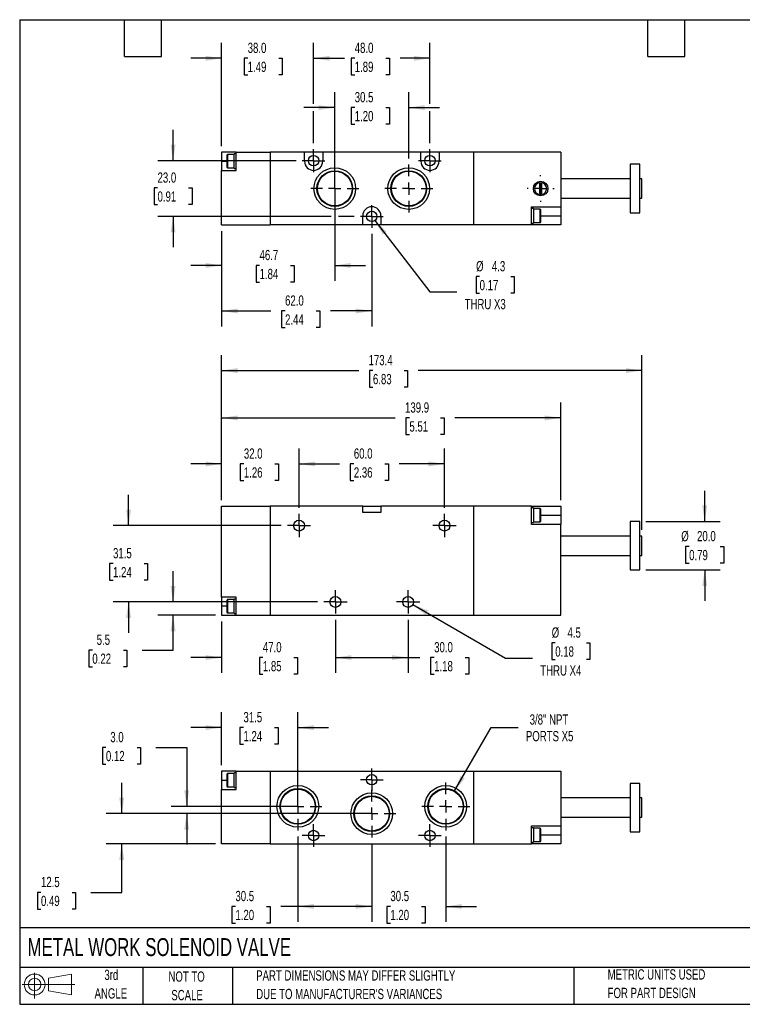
# Model space of a CAD drawing. Header units: millimetres. Extents: x 13 to 546, y 13 to 419.
# Tile 1 of 2: x 13 to 311, y 13 to 419. Entities that reach past the tile are written whole.
import ezdxf

# ---------------------------------------------------------------- set-up
doc = ezdxf.new("R2010")
doc.units = ezdxf.units.MM
doc.header["$LTSCALE"] = 2
doc.linetypes.add('CENTERX2', pattern=[20.32, 12.7, -2.54, 2.54, -2.54])
doc.layers.add('CENTER', color=40, linetype='CENTERX2')
doc.layers.add('SLD-DEFPOINTS', color=7, linetype='Continuous')
doc.layers.add('DIMENSIONS', color=140, linetype='Continuous', lineweight=25)
doc.layers.add('TEXT', color=140, linetype='Continuous', lineweight=25)
doc.styles.add('SLDTEXTSTYLE0', font='TXT', dxfattribs={"width": 0.7})
doc.dimstyles.new('SLDDIMSTYLE0', dxfattribs={"dimtxt": 4.316016, "dimasz": 6.604, "dimexe": 0, "dimexo": 0.0625, "dimgap": 1.079004, "dimtad": 0, "dimtih": 1, "dimtoh": 1, "dimrnd": 1e-09, "dimzin": 4, "dimdsep": 46, "dimtxsty": 'SLDTEXTSTYLE0', "dimsah": 1, "dimcen": 0.09, "dimadec": 0, "dimazin": 1, "dimtfac": 1, "dimtmove": 0, "dimatfit": 0, "dimfxl": 0, "dimfrac": 2, "dimtolj": 1, "dimtzin": 12, "dimarcsym": 0})
doc.dimstyles.new('SLDDIMSTYLE1', dxfattribs={"dimtxt": 4.316016, "dimasz": 6.604, "dimexe": 0, "dimexo": 0.0625, "dimgap": 1.079004, "dimtad": 0, "dimtih": 1, "dimtoh": 1, "dimrnd": 1e-09, "dimzin": 4, "dimdsep": 46, "dimtxsty": 'SLDTEXTSTYLE0', "dimsah": 1, "dimcen": 0.09, "dimadec": 0, "dimazin": 1, "dimtfac": 1, "dimtofl": 0, "dimtmove": 0, "dimatfit": 3, "dimfxl": 0, "dimfrac": 2, "dimtolj": 1, "dimtzin": 12, "dimarcsym": 0})
doc.dimstyles.new('SLDDIMSTYLE2', dxfattribs={"dimtxt": 4.316016, "dimasz": 6.604, "dimexe": 0, "dimexo": 0.0625, "dimgap": 1.079004, "dimtad": 0, "dimtih": 1, "dimtoh": 1, "dimrnd": 1e-09, "dimzin": 12, "dimdsep": 46, "dimtxsty": 'SLDTEXTSTYLE0', "dimsah": 1, "dimcen": 0, "dimadec": 0, "dimazin": 3, "dimtfac": 1, "dimtofl": 0, "dimtmove": 0, "dimatfit": 3, "dimfxl": 0, "dimfrac": 2, "dimtolj": 1, "dimtzin": 12, "dimarcsym": 0})
doc.dimstyles.new('SLDDIMSTYLE3', dxfattribs={"dimtxt": 4.316016, "dimasz": 6.604, "dimexe": 0, "dimexo": 0.0625, "dimgap": 1.079004, "dimtad": 0, "dimtih": 1, "dimtoh": 1, "dimrnd": 1e-09, "dimzin": 12, "dimdsep": 46, "dimtxsty": 'SLDTEXTSTYLE0', "dimsah": 1, "dimcen": 0.09, "dimadec": 0, "dimazin": 3, "dimtfac": 1, "dimtmove": 0, "dimatfit": 0, "dimfxl": 0, "dimfrac": 2, "dimtolj": 1, "dimtzin": 12, "dimarcsym": 0})
doc.dimstyles.new('SLDDIMSTYLE4', dxfattribs={"dimtxt": 4.316016, "dimasz": 6.604, "dimexe": 0, "dimexo": 0.0625, "dimgap": 1.079004, "dimtad": 0, "dimtih": 1, "dimtoh": 1, "dimrnd": 1e-09, "dimzin": 12, "dimdsep": 46, "dimtxsty": 'SLDTEXTSTYLE0', "dimsah": 1, "dimcen": 0.09, "dimadec": 0, "dimazin": 3, "dimtfac": 1, "dimtofl": 0, "dimtmove": 0, "dimatfit": 3, "dimfxl": 0, "dimfrac": 2, "dimtolj": 1, "dimtzin": 12, "dimarcsym": 0})
doc.dimstyles.new('SLDDIMSTYLE5', dxfattribs={"dimtxt": 4.316016, "dimasz": 6.604, "dimexe": 0, "dimexo": 0.0625, "dimgap": 1.079004, "dimtad": 0, "dimtih": 1, "dimtoh": 1, "dimrnd": 1e-09, "dimzin": 12, "dimdsep": 46, "dimtxsty": 'SLDTEXTSTYLE0', "dimsah": 1, "dimcen": 0, "dimadec": 0, "dimazin": 3, "dimtfac": 1, "dimtofl": 0, "dimtmove": 0, "dimatfit": 3, "dimfxl": 0, "dimfrac": 2, "dimtolj": 1, "dimtzin": 12, "dimarcsym": 0})

# ---------------------------------------------------------------- blocks, each defined once
blk = doc.blocks.new('Block11')
at = {"color": 7, "linetype": 'Continuous', "lineweight": 18}
for p, q in [((5.18, 10.62), (5.18, 0)), ((10.96, 8.33), (20.35, 10.06)), ((10.96, 3.19), (10.96, 8.33)), ((20.35, 10.06), (20.35, 1.46)), ((0, 5.76), (21.75, 5.76)), ((10.96, 3.19), (20.35, 1.46))]:
    blk.add_line(p, q, dxfattribs=at)
for radius in [4.3, 2.57]:
    blk.add_circle((5.18, 5.76), radius, dxfattribs=at)
blk = doc.blocks.new('Block12')
at = {"layer": 'SLD-DEFPOINTS'}
blk.add_blockref('Block11', (0, 0), dxfattribs=at)
blk = doc.blocks.new('_D')
at = {"layer": 'DIMENSIONS'}
for p, q in [((95.96, 170.74), (95.96, 149.46)), ((142.91, 171.45), (142.91, 149.46)), ((95.96, 155.81), (83.26, 155.81)), ((113, 155.81), (111.55, 155.81)), ((111.55, 155.81), (111.55, 148.95)), ((125.82, 155.81), (127.27, 155.81)), ((127.27, 155.81), (127.27, 148.95)), ((142.91, 155.81), (155.61, 155.81)), ((111.55, 148.95), (113, 148.95)), ((127.27, 148.95), (125.82, 148.95))]:
    blk.add_line(p, q, dxfattribs=at)
for points in [[(95.96, 155.81), (89.36, 156.82), (89.36, 154.79)], [(142.91, 155.81), (149.52, 154.79), (149.52, 156.82)]]:
    blk.add_solid(points, dxfattribs=at)
at = {"layer": 'DIMENSIONS', "char_height": 4.233, "attachment_point": 1, "style": 'SLDTEXTSTYLE0'}
for s, insert in [('47.0', (113, 162.23)), ('1.85', (113, 154.4))]:
    blk.add_mtext(s, dxfattribs=dict(at, insert=insert))
blk = doc.blocks.new('_D_1')
at = {"layer": 'DIMENSIONS'}
for p, q in [((142.91, 171.45), (142.91, 149.46)), ((172.91, 171.45), (172.91, 149.46)), ((142.91, 155.81), (172.91, 155.81)), ((172.91, 155.81), (177.8, 155.81)), ((183.65, 155.81), (182.2, 155.81)), ((182.2, 155.81), (182.2, 148.95)), ((196.48, 155.81), (197.93, 155.81)), ((197.93, 155.81), (197.93, 148.95)), ((182.2, 148.95), (183.65, 148.95)), ((197.93, 148.95), (196.48, 148.95))]:
    blk.add_line(p, q, dxfattribs=at)
for points in [[(142.91, 155.81), (149.52, 154.79), (149.52, 156.82)], [(172.91, 155.81), (166.31, 156.82), (166.31, 154.79)]]:
    blk.add_solid(points, dxfattribs=at)
at = {"layer": 'DIMENSIONS', "char_height": 4.233, "attachment_point": 1, "style": 'SLDTEXTSTYLE0'}
for s, insert in [('30.0', (183.65, 162.23)), ('1.18', (183.65, 154.4))]:
    blk.add_mtext(s, dxfattribs=dict(at, insert=insert))
blk = doc.blocks.new('_D_2')
at = {"layer": 'DIMENSIONS'}
for p, q in [((174.86, 177.66), (213.11, 155.58)), ((233.59, 161.84), (232.14, 161.84)), ((232.14, 161.84), (232.14, 154.99)), ((246.42, 161.84), (247.87, 161.84)), ((247.87, 161.84), (247.87, 154.99)), ((213.11, 155.58), (224.22, 155.58)), ((232.14, 154.99), (233.59, 154.99)), ((247.87, 154.99), (246.42, 154.99))]:
    blk.add_line(p, q, dxfattribs=at)
blk.add_solid([(174.86, 177.66), (180.07, 173.48), (181.09, 175.24)], dxfattribs=at)
at = {"layer": 'DIMENSIONS', "char_height": 4.233, "attachment_point": 1, "style": 'SLDTEXTSTYLE0'}
for s, insert in [('%%c', (232.13, 168.27)), ('4.5', (238.65, 168.27)), ('0.18', (233.59, 160.44)), ('THRU X4', (227.4, 152.62))]:
    blk.add_mtext(s, dxfattribs=dict(at, insert=insert))
blk = doc.blocks.new('_D_3')
at = {"layer": 'DIMENSIONS'}
for p, q in [((75.96, 178.78), (75.96, 191.48)), ((135.58, 178.78), (69.61, 178.78)), ((93.42, 173.28), (69.61, 173.28)), ((75.96, 158.87), (75.96, 173.28)), ((42.66, 158.87), (41.21, 158.87)), ((41.21, 158.87), (41.21, 152.02)), ((55.48, 158.87), (56.93, 158.87)), ((56.93, 158.87), (56.93, 152.02)), ((63.26, 158.87), (75.96, 158.87)), ((41.21, 152.02), (42.66, 152.02)), ((56.93, 152.02), (55.48, 152.02))]:
    blk.add_line(p, q, dxfattribs=at)
for points in [[(75.96, 178.78), (76.98, 185.39), (74.95, 185.39)], [(75.96, 173.28), (74.95, 166.68), (76.98, 166.68)]]:
    blk.add_solid(points, dxfattribs=at)
at = {"layer": 'DIMENSIONS', "char_height": 4.233, "attachment_point": 1, "style": 'SLDTEXTSTYLE0'}
for s, insert in [('5.5', (44.45, 165.3)), ('0.22', (42.66, 157.47))]:
    blk.add_mtext(s, dxfattribs=dict(at, insert=insert))
blk = doc.blocks.new('_D_4')
at = {"layer": 'DIMENSIONS'}
for p, q in [((57.61, 210.28), (57.61, 222.98)), ((120.58, 210.28), (51.26, 210.28)), ((51.2, 194.59), (49.75, 194.59)), ((49.75, 194.59), (49.75, 187.74)), ((64.02, 194.59), (65.47, 194.59)), ((65.47, 194.59), (65.47, 187.74)), ((49.75, 187.74), (51.2, 187.74)), ((65.47, 187.74), (64.02, 187.74)), ((135.58, 178.78), (51.26, 178.78)), ((57.61, 178.78), (57.61, 166.08))]:
    blk.add_line(p, q, dxfattribs=at)
for points in [[(57.61, 210.28), (58.62, 216.89), (56.59, 216.89)], [(57.61, 178.78), (56.59, 172.18), (58.62, 172.18)]]:
    blk.add_solid(points, dxfattribs=at)
at = {"layer": 'DIMENSIONS', "char_height": 4.233, "attachment_point": 1, "style": 'SLDTEXTSTYLE0'}
for s, insert in [('31.5', (51.2, 201.02)), ('1.24', (51.2, 193.19))]:
    blk.add_mtext(s, dxfattribs=dict(at, insert=insert))
blk = doc.blocks.new('_D_5')
at = {"layer": 'DIMENSIONS'}
for p, q in [((95.96, 220.82), (95.96, 242.09)), ((127.91, 217.61), (127.91, 242.09)), ((95.96, 235.74), (83.26, 235.74)), ((105.15, 235.74), (103.7, 235.74)), ((103.7, 235.74), (103.7, 228.88)), ((117.98, 235.74), (119.43, 235.74)), ((119.43, 235.74), (119.43, 228.88)), ((127.91, 235.74), (140.61, 235.74)), ((103.7, 228.88), (105.15, 228.88)), ((119.43, 228.88), (117.98, 228.88))]:
    blk.add_line(p, q, dxfattribs=at)
for points in [[(95.96, 235.74), (89.36, 236.76), (89.36, 234.72)], [(127.91, 235.74), (134.52, 234.72), (134.52, 236.76)]]:
    blk.add_solid(points, dxfattribs=at)
at = {"layer": 'DIMENSIONS', "char_height": 4.233, "attachment_point": 1, "style": 'SLDTEXTSTYLE0'}
for s, insert in [('32.0', (105.15, 242.16)), ('1.26', (105.15, 234.34))]:
    blk.add_mtext(s, dxfattribs=dict(at, insert=insert))
blk = doc.blocks.new('_D_6')
at = {"layer": 'DIMENSIONS'}
for p, q in [((127.91, 217.61), (127.91, 242.09)), ((187.91, 217.61), (187.91, 242.09)), ((127.91, 235.74), (144.67, 235.74)), ((150.52, 235.74), (149.07, 235.74)), ((149.07, 235.74), (149.07, 228.88)), ((163.34, 235.74), (164.79, 235.74)), ((164.79, 235.74), (164.79, 228.88)), ((187.91, 235.74), (169.19, 235.74)), ((149.07, 228.88), (150.52, 228.88)), ((164.79, 228.88), (163.34, 228.88))]:
    blk.add_line(p, q, dxfattribs=at)
for points in [[(127.91, 235.74), (134.52, 234.72), (134.52, 236.76)], [(187.91, 235.74), (181.31, 236.76), (181.31, 234.72)]]:
    blk.add_solid(points, dxfattribs=at)
at = {"layer": 'DIMENSIONS', "char_height": 4.233, "attachment_point": 1, "style": 'SLDTEXTSTYLE0'}
for s, insert in [('60.0', (150.52, 242.16)), ('2.36', (150.52, 234.34))]:
    blk.add_mtext(s, dxfattribs=dict(at, insert=insert))
blk = doc.blocks.new('_D_7')
at = {"layer": 'DIMENSIONS'}
for p, q in [((95.96, 220.82), (95.96, 280.63)), ((269.36, 208.52), (269.36, 280.63)), ((95.96, 274.28), (152.55, 274.28)), ((158.4, 274.28), (156.95, 274.28)), ((156.95, 274.28), (156.95, 267.43)), ((171.22, 274.28), (172.67, 274.28)), ((172.67, 274.28), (172.67, 267.43)), ((269.36, 274.28), (177.07, 274.28)), ((156.95, 267.43), (158.4, 267.43)), ((172.67, 267.43), (171.22, 267.43))]:
    blk.add_line(p, q, dxfattribs=at)
for points in [[(95.96, 274.28), (102.57, 273.27), (102.57, 275.3)], [(269.36, 274.28), (262.76, 275.3), (262.76, 273.27)]]:
    blk.add_solid(points, dxfattribs=at)
at = {"layer": 'DIMENSIONS', "char_height": 4.233, "attachment_point": 1, "style": 'SLDTEXTSTYLE0'}
for s, insert in [('173.4', (156.6, 280.71)), ('6.83', (158.4, 272.88))]:
    blk.add_mtext(s, dxfattribs=dict(at, insert=insert))
blk = doc.blocks.new('_D_8')
at = {"layer": 'DIMENSIONS'}
for p, q in [((295.23, 211.98), (295.23, 224.68)), ((271, 211.98), (301.58, 211.98)), ((288.82, 201.64), (287.37, 201.64)), ((287.37, 201.64), (287.37, 194.78)), ((301.65, 201.64), (303.1, 201.64)), ((303.1, 201.64), (303.1, 194.78)), ((271, 191.98), (301.58, 191.98)), ((287.37, 194.78), (288.82, 194.78)), ((295.23, 191.98), (295.23, 179.28)), ((303.1, 194.78), (301.65, 194.78))]:
    blk.add_line(p, q, dxfattribs=at)
for points in [[(295.23, 211.98), (296.25, 218.59), (294.22, 218.59)], [(295.23, 191.98), (294.22, 185.38), (296.25, 185.38)]]:
    blk.add_solid(points, dxfattribs=at)
at = {"layer": 'DIMENSIONS', "char_height": 4.233, "attachment_point": 1, "style": 'SLDTEXTSTYLE0'}
for s, insert in [('%%c', (285.56, 208.06)), ('20.0', (292.08, 208.06)), ('0.79', (288.82, 200.24))]:
    blk.add_mtext(s, dxfattribs=dict(at, insert=insert))
blk = doc.blocks.new('_D_9')
at = {"layer": 'DIMENSIONS'}
for p, q in [((95.96, 220.82), (95.96, 261.07)), ((235.86, 220.82), (235.86, 261.07)), ((95.96, 254.72), (167.59, 254.72)), ((173.44, 254.72), (171.99, 254.72)), ((171.99, 254.72), (171.99, 247.86)), ((186.26, 254.72), (187.71, 254.72)), ((187.71, 254.72), (187.71, 247.86)), ((235.86, 254.72), (192.11, 254.72)), ((171.99, 247.86), (173.44, 247.86)), ((187.71, 247.86), (186.26, 247.86))]:
    blk.add_line(p, q, dxfattribs=at)
for points in [[(95.96, 254.72), (102.57, 253.71), (102.57, 255.74)], [(235.86, 254.72), (229.26, 255.74), (229.26, 253.71)]]:
    blk.add_solid(points, dxfattribs=at)
at = {"layer": 'DIMENSIONS', "char_height": 4.233, "attachment_point": 1, "style": 'SLDTEXTSTYLE0'}
for s, insert in [('139.9', (171.64, 261.15)), ('5.51', (173.44, 253.32))]:
    blk.add_mtext(s, dxfattribs=dict(at, insert=insert))
blk = doc.blocks.new('SW_CENTERMARKSYMBOL_0')
at = {"layer": 'CENTER', "color": 0}
for p, q in [((0, 2.54), (0, 4.79)), ((-2.54, 0), (-4.79, 0)), ((0, 0), (-2.54, 0)), ((0, 0), (0, 2.54)), ((0, 0), (2.54, 0)), ((0, 0), (0, -2.54)), ((2.54, 0), (4.79, 0)), ((0, -2.54), (0, -4.79))]:
    blk.add_line(p, q, dxfattribs=at)
blk = doc.blocks.new('SW_CENTERMARKSYMBOL_1')
at = {"layer": 'CENTER', "color": 0}
for p, q in [((0, 2.54), (0, 4.79)), ((-2.54, 0), (-4.79, 0)), ((0, 0), (-2.54, 0)), ((0, 0), (0, 2.54)), ((0, 0), (2.54, 0)), ((0, 0), (0, -2.54)), ((2.54, 0), (4.79, 0)), ((0, -2.54), (0, -4.79))]:
    blk.add_line(p, q, dxfattribs=at)
blk = doc.blocks.new('SW_CENTERMARKSYMBOL_2')
at = {"layer": 'CENTER', "color": 0}
for p, q in [((0, 2.54), (0, 4.79)), ((-2.54, 0), (-4.79, 0)), ((0, 0), (-2.54, 0)), ((0, 0), (0, 2.54)), ((0, 0), (2.54, 0)), ((0, 0), (0, -2.54)), ((2.54, 0), (4.79, 0)), ((0, -2.54), (0, -4.79))]:
    blk.add_line(p, q, dxfattribs=at)
blk = doc.blocks.new('SW_CENTERMARKSYMBOL_3')
at = {"layer": 'CENTER', "color": 0}
for p, q in [((0, 2.54), (0, 4.79)), ((-2.54, 0), (-4.79, 0)), ((0, 0), (-2.54, 0)), ((0, 0), (0, 2.54)), ((0, 0), (2.54, 0)), ((0, 0), (0, -2.54)), ((2.54, 0), (4.79, 0)), ((0, -2.54), (0, -4.79))]:
    blk.add_line(p, q, dxfattribs=at)
blk = doc.blocks.new('_D_12')
at = {"layer": 'DIMENSIONS'}
for p, q in [((142.66, 351.95), (142.66, 389.16)), ((173.16, 361.85), (173.16, 389.16)), ((142.66, 382.81), (129.96, 382.81)), ((150.88, 382.81), (149.44, 382.81)), ((149.44, 382.81), (149.44, 375.96)), ((163.71, 382.81), (165.16, 382.81)), ((165.16, 382.81), (165.16, 375.96)), ((173.16, 382.81), (185.86, 382.81)), ((149.44, 375.96), (150.88, 375.96)), ((165.16, 375.96), (163.71, 375.96))]:
    blk.add_line(p, q, dxfattribs=at)
for points in [[(142.66, 382.81), (136.06, 383.83), (136.06, 381.8)], [(173.16, 382.81), (179.77, 381.8), (179.77, 383.83)]]:
    blk.add_solid(points, dxfattribs=at)
at = {"layer": 'DIMENSIONS', "char_height": 4.233, "attachment_point": 1, "style": 'SLDTEXTSTYLE0'}
for s, insert in [('30.5', (150.88, 389.24)), ('1.20', (150.88, 381.41))]:
    blk.add_mtext(s, dxfattribs=dict(at, insert=insert))
blk = doc.blocks.new('_D_13')
at = {"layer": 'DIMENSIONS'}
for p, q in [((142.66, 346.87), (142.66, 311.31)), ((95.96, 331.87), (95.96, 311.31)), ((95.96, 317.66), (83.26, 317.66)), ((111.64, 317.66), (110.19, 317.66)), ((110.19, 317.66), (110.19, 310.8)), ((124.46, 317.66), (125.91, 317.66)), ((125.91, 317.66), (125.91, 310.8)), ((142.66, 317.66), (155.36, 317.66)), ((110.19, 310.8), (111.64, 310.8)), ((125.91, 310.8), (124.46, 310.8))]:
    blk.add_line(p, q, dxfattribs=at)
for points in [[(95.96, 317.66), (89.36, 318.68), (89.36, 316.65)], [(142.66, 317.66), (149.27, 316.65), (149.27, 318.68)]]:
    blk.add_solid(points, dxfattribs=at)
at = {"layer": 'DIMENSIONS', "char_height": 4.233, "attachment_point": 1, "style": 'SLDTEXTSTYLE0'}
for s, insert in [('46.7', (111.64, 324.08)), ('1.84', (111.64, 316.26))]:
    blk.add_mtext(s, dxfattribs=dict(at, insert=insert))
blk = doc.blocks.new('_D_14')
at = {"layer": 'DIMENSIONS'}
for p, q in [((95.96, 331.87), (95.96, 292.53)), ((157.91, 330.68), (157.91, 292.53)), ((95.96, 298.88), (116.3, 298.88)), ((122.15, 298.88), (120.7, 298.88)), ((120.7, 298.88), (120.7, 292.02)), ((134.98, 298.88), (136.43, 298.88)), ((136.43, 298.88), (136.43, 292.02)), ((157.91, 298.88), (140.83, 298.88)), ((120.7, 292.02), (122.15, 292.02)), ((136.43, 292.02), (134.98, 292.02))]:
    blk.add_line(p, q, dxfattribs=at)
for points in [[(95.96, 298.88), (102.57, 297.86), (102.57, 299.89)], [(157.91, 298.88), (151.31, 299.89), (151.31, 297.86)]]:
    blk.add_solid(points, dxfattribs=at)
at = {"layer": 'DIMENSIONS', "char_height": 4.233, "attachment_point": 1, "style": 'SLDTEXTSTYLE0'}
for s, insert in [('62.0', (122.15, 305.3)), ('2.44', (122.15, 297.47))]:
    blk.add_mtext(s, dxfattribs=dict(at, insert=insert))
blk = doc.blocks.new('_D_15')
at = {"layer": 'DIMENSIONS'}
for p, q in [((133.91, 384.34), (133.91, 409.52)), ((181.91, 384.34), (181.91, 409.52)), ((133.91, 403.17), (145.04, 403.17)), ((150.88, 403.17), (149.44, 403.17)), ((149.44, 403.17), (149.44, 396.31)), ((163.71, 403.17), (165.16, 403.17)), ((165.16, 403.17), (165.16, 396.31)), ((181.91, 403.17), (169.56, 403.17)), ((149.44, 396.31), (150.88, 396.31)), ((165.16, 396.31), (163.71, 396.31)), ((133.91, 368.14), (133.91, 381.29)), ((181.91, 368.14), (181.91, 381.29))]:
    blk.add_line(p, q, dxfattribs=at)
for points in [[(133.91, 403.17), (140.52, 402.15), (140.52, 404.18)], [(181.91, 403.17), (175.31, 404.18), (175.31, 402.15)]]:
    blk.add_solid(points, dxfattribs=at)
at = {"layer": 'DIMENSIONS', "char_height": 4.233, "attachment_point": 1, "style": 'SLDTEXTSTYLE0'}
for s, insert in [('48.0', (150.88, 409.59)), ('1.89', (150.88, 401.76))]:
    blk.add_mtext(s, dxfattribs=dict(at, insert=insert))
blk = doc.blocks.new('_D_16')
at = {"layer": 'DIMENSIONS'}
for p, q in [((95.96, 366.95), (95.96, 409.52)), ((133.91, 384.34), (133.91, 409.52)), ((95.96, 403.17), (83.26, 403.17)), ((106.73, 403.17), (105.28, 403.17)), ((105.28, 403.17), (105.28, 396.31)), ((119.56, 403.17), (121.01, 403.17)), ((121.01, 403.17), (121.01, 396.31)), ((133.91, 403.17), (146.61, 403.17)), ((105.28, 396.31), (106.73, 396.31)), ((121.01, 396.31), (119.56, 396.31)), ((133.91, 368.14), (133.91, 381.29))]:
    blk.add_line(p, q, dxfattribs=at)
for points in [[(95.96, 403.17), (89.36, 404.18), (89.36, 402.15)], [(133.91, 403.17), (140.52, 402.15), (140.52, 404.18)]]:
    blk.add_solid(points, dxfattribs=at)
at = {"layer": 'DIMENSIONS', "char_height": 4.233, "attachment_point": 1, "style": 'SLDTEXTSTYLE0'}
for s, insert in [('38.0', (106.73, 409.59)), ('1.49', (106.73, 401.76))]:
    blk.add_mtext(s, dxfattribs=dict(at, insert=insert))
blk = doc.blocks.new('_D_17')
at = {"layer": 'DIMENSIONS'}
for p, q in [((159.23, 336.21), (181.92, 306.79)), ((202.4, 313.05), (200.95, 313.05)), ((200.95, 313.05), (200.95, 306.2)), ((215.23, 313.05), (216.68, 313.05)), ((216.68, 313.05), (216.68, 306.2)), ((181.92, 306.79), (193.03, 306.79)), ((200.95, 306.2), (202.4, 306.2)), ((216.68, 306.2), (215.23, 306.2))]:
    blk.add_line(p, q, dxfattribs=at)
blk.add_solid([(159.23, 336.21), (162.45, 330.36), (164.06, 331.6)], dxfattribs=at)
at = {"layer": 'DIMENSIONS', "char_height": 4.233, "attachment_point": 1, "style": 'SLDTEXTSTYLE0'}
for s, insert in [('%%c', (200.94, 319.48)), ('4.3', (207.46, 319.48)), ('0.17', (202.4, 311.65)), ('THRU X3', (196.21, 303.83))]:
    blk.add_mtext(s, dxfattribs=dict(at, insert=insert))
blk = doc.blocks.new('_D_18')
at = {"layer": 'DIMENSIONS'}
for p, q in [((75.96, 360.91), (75.96, 373.61)), ((126.68, 360.91), (69.61, 360.91)), ((69.55, 349.65), (68.1, 349.65)), ((68.1, 349.65), (68.1, 342.79)), ((82.38, 349.65), (83.82, 349.65)), ((83.82, 349.65), (83.82, 342.79)), ((68.1, 342.79), (69.55, 342.79)), ((83.82, 342.79), (82.38, 342.79)), ((141.14, 337.91), (69.61, 337.91)), ((75.96, 337.91), (75.96, 325.21)), ((150.68, 337.91), (144.19, 337.91))]:
    blk.add_line(p, q, dxfattribs=at)
for points in [[(75.96, 360.91), (76.98, 367.51), (74.95, 367.51)], [(75.96, 337.91), (74.95, 331.31), (76.98, 331.31)]]:
    blk.add_solid(points, dxfattribs=at)
at = {"layer": 'DIMENSIONS', "char_height": 4.233, "attachment_point": 1, "style": 'SLDTEXTSTYLE0'}
for s, insert in [('23.0', (69.55, 356.07)), ('0.91', (69.55, 348.25))]:
    blk.add_mtext(s, dxfattribs=dict(at, insert=insert))
blk = doc.blocks.new('SW_CENTERMARKSYMBOL_7')
at = {"layer": 'CENTER', "color": 0}
for p, q in [((0, 5.08), (0, 5.54)), ((-5.08, 0), (-5.54, 0)), ((0, 0), (-2.54, 0)), ((0, 0), (0, 2.54)), ((0, 0), (0, -2.54)), ((0, 0), (2.54, 0)), ((5.08, 0), (5.54, 0)), ((0, -5.08), (0, -5.54))]:
    blk.add_line(p, q, dxfattribs=at)
blk = doc.blocks.new('SW_CENTERMARKSYMBOL_8')
at = {"layer": 'CENTER', "color": 0}
for p, q in [((0, 5.08), (0, 9.9)), ((-5.08, 0), (-9.9, 0)), ((0, 0), (-2.54, 0)), ((0, 0), (0, 2.54)), ((0, 0), (0, -2.54)), ((0, 0), (2.54, 0)), ((5.08, 0), (9.9, 0)), ((0, -5.08), (0, -9.9))]:
    blk.add_line(p, q, dxfattribs=at)
blk = doc.blocks.new('SW_CENTERMARKSYMBOL_9')
at = {"layer": 'CENTER', "color": 0}
for p, q in [((0, 5.08), (0, 9.9)), ((-5.08, 0), (-9.9, 0)), ((0, 0), (-2.54, 0)), ((0, 0), (0, 2.54)), ((0, 0), (0, -2.54)), ((0, 0), (2.54, 0)), ((5.08, 0), (9.9, 0)), ((0, -5.08), (0, -9.9))]:
    blk.add_line(p, q, dxfattribs=at)
blk = doc.blocks.new('SW_CENTERMARKSYMBOL_10')
at = {"layer": 'CENTER', "color": 0}
for p, q in [((0, 2.54), (0, 4.69)), ((-2.54, 0), (-4.69, 0)), ((0, 0), (-2.54, 0)), ((0, 0), (0, 2.54)), ((0, 0), (0, -2.54)), ((0, 0), (2.54, 0)), ((2.54, 0), (4.69, 0)), ((0, -2.54), (0, -4.69))]:
    blk.add_line(p, q, dxfattribs=at)
blk = doc.blocks.new('SW_CENTERMARKSYMBOL_11')
at = {"layer": 'CENTER', "color": 0}
for p, q in [((0, 2.54), (0, 4.69)), ((-2.54, 0), (-4.69, 0)), ((0, 0), (-2.54, 0)), ((0, 0), (0, 2.54)), ((0, 0), (0, -2.54)), ((0, 0), (2.54, 0)), ((2.54, 0), (4.69, 0)), ((0, -2.54), (0, -4.69))]:
    blk.add_line(p, q, dxfattribs=at)
blk = doc.blocks.new('SW_CENTERMARKSYMBOL_12')
at = {"layer": 'CENTER', "color": 0}
for p, q in [((0, 2.54), (0, 4.69)), ((-2.54, 0), (-4.69, 0)), ((0, 0), (-2.54, 0)), ((0, 0), (0, 2.54)), ((0, 0), (0, -2.54)), ((0, 0), (2.54, 0)), ((2.54, 0), (4.69, 0)), ((0, -2.54), (0, -4.69))]:
    blk.add_line(p, q, dxfattribs=at)
blk = doc.blocks.new('_D_19')
at = {"layer": 'DIMENSIONS'}
for p, q in [((127.41, 81.95), (127.41, 46.74)), ((157.91, 78.95), (157.91, 46.74)), ((101.68, 53.09), (100.23, 53.09)), ((100.23, 53.09), (100.23, 46.23)), ((114.5, 53.09), (115.95, 53.09)), ((115.95, 53.09), (115.95, 46.23)), ((127.41, 53.09), (120.35, 53.09)), ((157.91, 53.09), (127.41, 53.09)), ((100.23, 46.23), (101.68, 46.23)), ((115.95, 46.23), (114.5, 46.23))]:
    blk.add_line(p, q, dxfattribs=at)
for points in [[(127.41, 53.09), (134.02, 52.08), (134.02, 54.11)], [(157.91, 53.09), (151.31, 54.11), (151.31, 52.08)]]:
    blk.add_solid(points, dxfattribs=at)
at = {"layer": 'DIMENSIONS', "char_height": 4.233, "attachment_point": 1, "style": 'SLDTEXTSTYLE0'}
for s, insert in [('30.5', (101.68, 59.51)), ('1.20', (101.68, 51.69))]:
    blk.add_mtext(s, dxfattribs=dict(at, insert=insert))
blk = doc.blocks.new('_D_20')
at = {"layer": 'DIMENSIONS'}
for p, q in [((188.41, 81.95), (188.41, 46.74)), ((157.91, 78.95), (157.91, 46.74)), ((157.91, 53.09), (145.21, 53.09)), ((165.6, 53.09), (164.15, 53.09)), ((164.15, 53.09), (164.15, 46.23)), ((178.43, 53.09), (179.88, 53.09)), ((179.88, 53.09), (179.88, 46.23)), ((188.41, 53.09), (201.11, 53.09)), ((164.15, 46.23), (165.6, 46.23)), ((179.88, 46.23), (178.43, 46.23))]:
    blk.add_line(p, q, dxfattribs=at)
for points in [[(157.91, 53.09), (151.31, 54.11), (151.31, 52.08)], [(188.41, 53.09), (195.02, 52.08), (195.02, 54.11)]]:
    blk.add_solid(points, dxfattribs=at)
at = {"layer": 'DIMENSIONS', "char_height": 4.233, "attachment_point": 1, "style": 'SLDTEXTSTYLE0'}
for s, insert in [('30.5', (165.6, 59.51)), ('1.20', (165.6, 51.69))]:
    blk.add_mtext(s, dxfattribs=dict(at, insert=insert))
blk = doc.blocks.new('_D_21')
at = {"layer": 'DIMENSIONS'}
for p, q in [((54.78, 91.39), (54.78, 104.09)), ((155.37, 91.39), (48.43, 91.39)), ((93.42, 78.89), (48.43, 78.89)), ((54.78, 58.89), (54.78, 78.89)), ((21.47, 58.89), (20.02, 58.89)), ((20.02, 58.89), (20.02, 52.03)), ((34.3, 58.89), (35.75, 58.89)), ((35.75, 58.89), (35.75, 52.03)), ((42.08, 58.89), (54.78, 58.89)), ((20.02, 52.03), (21.47, 52.03)), ((35.75, 52.03), (34.3, 52.03))]:
    blk.add_line(p, q, dxfattribs=at)
for points in [[(54.78, 91.39), (55.8, 97.99), (53.76, 97.99)], [(54.78, 78.89), (53.76, 72.28), (55.8, 72.28)]]:
    blk.add_solid(points, dxfattribs=at)
at = {"layer": 'DIMENSIONS', "char_height": 4.233, "attachment_point": 1, "style": 'SLDTEXTSTYLE0'}
for s, insert in [('12.5', (21.47, 65.31)), ('0.49', (21.47, 57.49))]:
    blk.add_mtext(s, dxfattribs=dict(at, insert=insert))
blk = doc.blocks.new('_D_22')
at = {"layer": 'DIMENSIONS'}
for p, q in [((48.26, 118.69), (46.81, 118.69)), ((46.81, 118.69), (46.81, 111.83)), ((61.09, 118.69), (62.54, 118.69)), ((62.54, 118.69), (62.54, 111.83)), ((68.87, 118.69), (81.57, 118.69)), ((81.57, 118.69), (81.57, 94.39)), ((46.81, 111.83), (48.26, 111.83)), ((62.54, 111.83), (61.09, 111.83)), ((124.87, 94.39), (75.22, 94.39)), ((155.37, 91.39), (75.22, 91.39)), ((81.57, 91.39), (81.57, 78.69))]:
    blk.add_line(p, q, dxfattribs=at)
for points in [[(81.57, 94.39), (82.58, 100.99), (80.55, 100.99)], [(81.57, 91.39), (80.55, 84.78), (82.58, 84.78)]]:
    blk.add_solid(points, dxfattribs=at)
at = {"layer": 'DIMENSIONS', "char_height": 4.233, "attachment_point": 1, "style": 'SLDTEXTSTYLE0'}
for s, insert in [('3.0', (50.06, 125.11)), ('0.12', (48.26, 117.29))]:
    blk.add_mtext(s, dxfattribs=dict(at, insert=insert))
blk = doc.blocks.new('_D_23')
at = {"layer": 'DIMENSIONS'}
for p, q in [((95.96, 111.43), (95.96, 133.26)), ((127.41, 96.93), (127.41, 133.26)), ((95.96, 126.91), (83.26, 126.91)), ((104.99, 126.91), (103.54, 126.91)), ((103.54, 126.91), (103.54, 120.05)), ((117.81, 126.91), (119.26, 126.91)), ((119.26, 126.91), (119.26, 120.05)), ((127.41, 126.91), (140.11, 126.91)), ((103.54, 120.05), (104.99, 120.05)), ((119.26, 120.05), (117.81, 120.05))]:
    blk.add_line(p, q, dxfattribs=at)
for points in [[(95.96, 126.91), (89.36, 127.92), (89.36, 125.89)], [(127.41, 126.91), (134.02, 125.89), (134.02, 127.92)]]:
    blk.add_solid(points, dxfattribs=at)
at = {"layer": 'DIMENSIONS', "char_height": 4.233, "attachment_point": 1, "style": 'SLDTEXTSTYLE0'}
for s, insert in [('31.5', (104.99, 133.33)), ('1.24', (104.99, 125.51))]:
    blk.add_mtext(s, dxfattribs=dict(at, insert=insert))
blk = doc.blocks.new('_D_24')
at = {"layer": 'DIMENSIONS'}
for p, q in [((192.09, 100.76), (207.19, 126.91)), ((207.19, 126.91), (218.3, 126.91))]:
    blk.add_line(p, q, dxfattribs=at)
blk.add_solid([(192.09, 100.76), (196.27, 105.97), (194.51, 106.99)], dxfattribs=at)
at = {"layer": 'DIMENSIONS', "char_height": 4.233, "attachment_point": 1, "style": 'SLDTEXTSTYLE0'}
for s, insert in [('3/8" NPT', (223.04, 132.37)), ('PORTS X5', (221.48, 125.51))]:
    blk.add_mtext(s, dxfattribs=dict(at, insert=insert))
blk = doc.blocks.new('SW_CENTERMARKSYMBOL_13')
at = {"layer": 'CENTER', "color": 0}
for p, q in [((0, 5.08), (0, 9.9)), ((-5.08, 0), (-9.9, 0)), ((0, 0), (-2.54, 0)), ((0, 0), (0, 2.54)), ((0, 0), (0, -2.54)), ((0, 0), (2.54, 0)), ((5.08, 0), (9.9, 0)), ((0, -5.08), (0, -9.9))]:
    blk.add_line(p, q, dxfattribs=at)
blk = doc.blocks.new('SW_CENTERMARKSYMBOL_14')
at = {"layer": 'CENTER', "color": 0}
for p, q in [((0, 5.08), (0, 9.9)), ((-5.08, 0), (-9.9, 0)), ((0, 0), (-2.54, 0)), ((0, 0), (0, 2.54)), ((0, 0), (0, -2.54)), ((0, 0), (2.54, 0)), ((5.08, 0), (9.9, 0)), ((0, -5.08), (0, -9.9))]:
    blk.add_line(p, q, dxfattribs=at)
blk = doc.blocks.new('SW_CENTERMARKSYMBOL_15')
at = {"layer": 'CENTER', "color": 0}
for p, q in [((0, 5.08), (0, 9.9)), ((-5.08, 0), (-9.9, 0)), ((0, 0), (-2.54, 0)), ((0, 0), (0, 2.54)), ((0, 0), (0, -2.54)), ((0, 0), (2.54, 0)), ((5.08, 0), (9.9, 0)), ((0, -5.08), (0, -9.9))]:
    blk.add_line(p, q, dxfattribs=at)
blk = doc.blocks.new('SW_CENTERMARKSYMBOL_16')
at = {"layer": 'CENTER', "color": 0}
for p, q in [((0, 2.54), (0, 4.69)), ((-2.54, 0), (-4.69, 0)), ((0, 0), (-2.54, 0)), ((0, 0), (0, 2.54)), ((0, 0), (0, -2.54)), ((0, 0), (2.54, 0)), ((2.54, 0), (4.69, 0)), ((0, -2.54), (0, -4.69))]:
    blk.add_line(p, q, dxfattribs=at)
blk = doc.blocks.new('SW_CENTERMARKSYMBOL_17')
at = {"layer": 'CENTER', "color": 0}
for p, q in [((0, 2.54), (0, 4.69)), ((-2.54, 0), (-4.69, 0)), ((0, 0), (-2.54, 0)), ((0, 0), (0, 2.54)), ((0, 0), (0, -2.54)), ((0, 0), (2.54, 0)), ((2.54, 0), (4.69, 0)), ((0, -2.54), (0, -4.69))]:
    blk.add_line(p, q, dxfattribs=at)
blk = doc.blocks.new('SW_CENTERMARKSYMBOL_18')
at = {"layer": 'CENTER', "color": 0}
for p, q in [((0, 2.54), (0, 4.69)), ((-2.54, 0), (-4.69, 0)), ((0, 0), (-2.54, 0)), ((0, 0), (0, 2.54)), ((0, 0), (0, -2.54)), ((0, 0), (2.54, 0)), ((2.54, 0), (4.69, 0)), ((0, -2.54), (0, -4.69))]:
    blk.add_line(p, q, dxfattribs=at)

msp = doc.modelspace()

# ---------------------------------------------------------------- linework, layer by layer
for p, q in [((101.963, 364.41), (95.963, 364.41)), ((95.963, 364.41), (95.963, 360.71)), ((101.163, 363.46), (98.463, 363.46)), ((98.463, 363.46), (98.463, 357.96)), ((101.963, 363.71), (101.163, 363.71)), ((101.163, 360.71), (101.163, 363.71)), ((101.963, 356.91), (101.963, 364.41)), ((101.963, 364.41), (115.963, 364.41)), ((115.963, 364.41), (115.963, 334.41)), ((130.163, 364.41), (115.963, 364.41)), ((130.163, 360.66), (130.163, 364.41)), ((137.663, 364.41), (130.163, 364.41)), ((137.663, 364.41), (137.663, 360.66)), ((178.163, 364.41), (137.663, 364.41)), ((178.163, 360.66), (178.163, 364.41)), ((185.663, 364.41), (178.163, 364.41)), ((185.663, 364.41), (185.663, 360.66)), ((199.863, 364.41), (185.663, 364.41)), ((199.863, 364.41), (199.863, 334.41)), ((235.863, 364.41), (199.863, 364.41)), ((235.863, 364.41), (235.863, 341.91)), ((95.963, 360.71), (95.963, 356.91)), ((95.963, 360.71), (98.163, 360.71)), ((98.463, 357.96), (101.163, 357.96)), ((101.163, 357.71), (101.163, 360.71)), ((101.163, 357.71), (101.963, 357.71)), ((268.463, 359.41), (264.463, 359.41)), ((264.463, 359.41), (264.463, 339.41)), ((268.463, 339.41), (268.463, 359.41)), ((95.963, 356.91), (101.963, 356.91)), ((95.963, 334.41), (95.963, 356.91)), ((227.063, 351.86), (227.063, 346.961)), ((228.063, 346.961), (228.063, 351.86)), ((264.463, 353.41), (235.863, 353.41)), ((269.363, 353.41), (268.463, 353.41)), ((269.363, 345.41), (269.363, 353.41)), ((223.863, 341.91), (235.863, 341.91)), ((223.863, 334.41), (223.863, 341.91)), ((235.863, 345.41), (264.463, 345.41)), ((235.863, 341.91), (235.863, 338.11)), ((268.463, 345.41), (269.363, 345.41)), ((154.163, 334.41), (154.163, 338.16)), ((161.663, 338.16), (161.663, 334.41)), ((224.663, 341.11), (223.863, 341.11)), ((224.663, 341.11), (224.663, 335.11)), ((227.363, 340.86), (224.663, 340.86)), ((227.363, 335.36), (227.363, 340.86)), ((227.663, 338.11), (235.863, 338.11)), ((235.863, 338.11), (235.863, 334.41)), ((264.463, 339.41), (268.463, 339.41)), ((95.963, 334.41), (115.963, 334.41)), ((154.163, 334.41), (115.963, 334.41)), ((161.663, 334.41), (154.163, 334.41)), ((199.863, 334.41), (161.663, 334.41)), ((223.863, 334.41), (199.863, 334.41)), ((223.863, 335.11), (224.663, 335.11)), ((235.863, 334.41), (223.863, 334.41)), ((224.663, 335.36), (227.363, 335.36)), ((95.963, 180.785), (95.963, 218.285)), ((95.963, 218.285), (115.963, 218.285)), ((115.963, 218.285), (115.963, 173.285)), ((154.163, 218.285), (115.963, 218.285)), ((154.163, 215.685), (154.163, 218.285)), ((154.163, 218.285), (161.663, 218.285)), ((161.663, 215.685), (154.163, 215.685)), ((161.663, 218.285), (161.663, 215.685)), ((199.863, 218.285), (161.663, 218.285)), ((199.863, 218.285), (199.863, 173.285)), ((223.863, 218.285), (199.863, 218.285)), ((223.863, 210.785), (223.863, 218.285)), ((223.863, 218.285), (235.863, 218.285)), ((224.663, 217.585), (223.863, 217.585)), ((224.663, 217.585), (224.663, 211.585)), ((227.363, 217.335), (224.663, 217.335)), ((227.363, 211.835), (227.363, 217.335)), ((235.863, 218.285), (235.863, 214.585)), ((223.863, 211.585), (224.663, 211.585)), ((224.663, 211.835), (227.363, 211.835)), ((227.663, 214.585), (235.863, 214.585)), ((235.863, 214.585), (235.863, 210.785)), ((268.463, 211.985), (264.463, 211.985)), ((264.463, 211.985), (264.463, 191.985)), ((268.463, 191.985), (268.463, 211.985)), ((235.863, 210.785), (223.863, 210.785)), ((235.863, 173.285), (235.863, 210.785)), ((264.463, 205.985), (235.863, 205.985)), ((269.363, 205.985), (268.463, 205.985)), ((269.363, 197.985), (269.363, 205.985)), ((235.863, 197.985), (264.463, 197.985)), ((268.463, 197.985), (269.363, 197.985)), ((264.463, 191.985), (268.463, 191.985)), ((101.963, 180.785), (95.963, 180.785)), ((95.963, 180.785), (95.963, 176.985)), ((101.163, 179.735), (98.463, 179.735)), ((98.463, 179.735), (98.463, 174.235)), ((101.963, 179.985), (101.163, 179.985)), ((101.163, 173.985), (101.163, 179.985)), ((101.963, 173.285), (101.963, 180.785)), ((95.963, 176.985), (95.963, 173.285)), ((98.163, 176.985), (95.963, 176.985)), ((95.963, 173.285), (101.963, 173.285)), ((98.463, 174.235), (101.163, 174.235)), ((101.163, 173.985), (101.963, 173.985)), ((101.963, 173.285), (115.963, 173.285)), ((115.963, 173.285), (199.863, 173.285)), ((199.863, 173.285), (235.863, 173.285)), ((101.963, 108.888), (95.963, 108.888)), ((95.963, 108.888), (95.963, 105.188)), ((101.163, 107.938), (98.463, 107.938)), ((98.463, 107.938), (98.463, 102.438)), ((101.963, 108.188), (101.163, 108.188)), ((101.163, 102.188), (101.163, 108.188)), ((101.963, 101.388), (101.963, 108.888)), ((101.963, 108.888), (115.963, 108.888)), ((115.963, 108.888), (115.963, 78.888)), ((115.963, 108.888), (199.863, 108.888)), ((199.863, 108.888), (199.863, 78.888)), ((199.863, 108.888), (235.863, 108.888)), ((235.863, 108.888), (235.863, 86.388)), ((95.963, 105.188), (95.963, 101.388)), ((95.963, 105.188), (98.163, 105.188)), ((98.463, 102.438), (101.163, 102.438)), ((101.163, 102.188), (101.963, 102.188)), ((268.463, 103.888), (264.463, 103.888)), ((264.463, 103.888), (264.463, 83.888)), ((268.463, 83.888), (268.463, 103.888)), ((95.963, 101.388), (101.963, 101.388)), ((95.963, 78.888), (95.963, 101.388)), ((264.463, 97.888), (235.863, 97.888)), ((269.363, 97.888), (268.463, 97.888)), ((269.363, 89.888), (269.363, 97.888)), ((235.863, 89.888), (264.463, 89.888)), ((268.463, 89.888), (269.363, 89.888)), ((223.863, 86.388), (235.863, 86.388)), ((223.863, 78.888), (223.863, 86.388)), ((224.663, 85.588), (223.863, 85.588)), ((224.663, 85.588), (224.663, 82.588)), ((235.863, 86.388), (235.863, 82.588)), ((227.363, 85.338), (224.663, 85.338)), ((224.663, 82.588), (224.663, 79.588)), ((227.363, 79.838), (227.363, 85.338)), ((227.663, 82.588), (235.863, 82.588)), ((235.863, 82.588), (235.863, 78.888)), ((264.463, 83.888), (268.463, 83.888)), ((115.963, 78.888), (95.963, 78.888)), ((115.963, 78.888), (199.863, 78.888)), ((199.863, 78.888), (223.863, 78.888)), ((223.863, 79.588), (224.663, 79.588)), ((235.863, 78.888), (223.863, 78.888)), ((224.663, 79.838), (227.363, 79.838))]:
    msp.add_line(p, q)
for centre, radius in [((133.913, 360.91), 2.15), ((181.913, 360.91), 2.15), ((142.663, 349.41), 8.6), ((173.163, 349.41), 8.6), ((142.663, 349.41), 7.359), ((142.663, 349.41), 7.152), ((173.163, 349.41), 7.359), ((173.163, 349.41), 7.152), ((227.563, 349.41), 3), ((157.913, 337.91), 2.15), ((127.913, 210.285), 2.25), ((187.913, 210.285), 2.25), ((142.913, 178.785), 2.25), ((172.913, 178.785), 2.25), ((157.913, 105.388), 2.15), ((127.413, 94.388), 8.6), ((127.413, 94.388), 7.359), ((188.413, 94.388), 8.6), ((188.413, 94.388), 7.359), ((127.413, 94.388), 7.158), ((157.913, 91.388), 8.6), ((157.913, 91.388), 7.359), ((157.913, 91.388), 7.158), ((188.413, 94.388), 7.158), ((133.913, 82.388), 2.15), ((181.913, 82.388), 2.15)]:
    msp.add_circle(centre, radius)
for centre, radius, start, end in [((98.463, 363.16), 0.3, 90, 180), ((98.463, 358.26), 0.3, 180, 270), ((133.913, 360.66), 3.75, 180, 0), ((181.913, 360.66), 3.75, 180, 0), ((227.563, 349.41), 2.5, 101.53696, 258.46304), ((227.563, 349.41), 2.5, 281.53696, 78.46304), ((157.913, 338.16), 3.75, 0, 180), ((227.363, 340.56), 0.3, 0, 90), ((227.363, 335.66), 0.3, 270, 0), ((227.363, 217.035), 0.3, 0, 90), ((227.363, 212.135), 0.3, 270, 0), ((98.463, 179.435), 0.3, 90, 180), ((98.463, 174.535), 0.3, 180, 270), ((98.463, 107.638), 0.3, 90, 180), ((98.463, 102.738), 0.3, 180, 270), ((227.363, 85.038), 0.3, 0, 90), ((227.363, 80.138), 0.3, 270, 0)]:
    msp.add_arc(centre, radius, start, end)
for points in [[(98.163, 363.16), (98.163, 363.16), (98.163, 362.062), (98.163, 359.358), (98.163, 358.26), (98.163, 358.26)], [(227.663, 335.66), (227.663, 335.66), (227.663, 336.758), (227.663, 339.462), (227.663, 340.56), (227.663, 340.56)], [(227.663, 212.135), (227.663, 212.135), (227.663, 212.393), (227.663, 213.312), (227.663, 213.935), (227.663, 214.585)], [(98.163, 179.435), (98.163, 179.435), (98.163, 179.177), (98.163, 178.258), (98.163, 177.635), (98.163, 176.985)], [(98.163, 107.638), (98.163, 107.638), (98.163, 106.541), (98.163, 103.836), (98.163, 102.738), (98.163, 102.738)], [(227.663, 80.138), (227.663, 80.138), (227.663, 81.236), (227.663, 83.941), (227.663, 85.038), (227.663, 85.038)]]:
    msp.add_open_spline(points, degree=3, knots=[0, 0, 0, 0, 0.5, 0.5, 1, 1, 1, 1])
for points in [[(227.663, 214.585), (227.663, 215.937), (227.663, 217.035), (227.663, 217.035)], [(98.163, 176.985), (98.163, 175.633), (98.163, 174.535), (98.163, 174.535)]]:
    msp.add_open_spline(points, degree=3)
at = {"layer": 'TEXT'}
for p, q in [((12.7, 419.1), (546.1, 419.1)), ((12.7, 419.1), (12.7, 12.7)), ((55.88, 403.86), (55.88, 419.1)), ((71.12, 403.86), (71.12, 419.1)), ((271.78, 403.86), (271.78, 419.1)), ((287.02, 403.86), (287.02, 419.1)), ((55.88, 403.86), (71.12, 403.86)), ((271.78, 403.86), (287.02, 403.86)), ((546.1, 44.252), (12.7, 44.252)), ((546.1, 27.94), (12.7, 27.94)), ((63.5, 27.94), (63.5, 12.7)), ((100.423, 27.94), (100.423, 12.7)), ((241.293, 27.94), (241.293, 12.7)), ((12.7, 12.7), (546.1, 12.7))]:
    msp.add_line(p, q, dxfattribs=at)

# ---------------------------------------------------------------- block references
at = {"layer": 'CENTER'}
for name, p in [('SW_CENTERMARKSYMBOL_11', (133.913, 360.91)), ('SW_CENTERMARKSYMBOL_10', (181.913, 360.91)), ('SW_CENTERMARKSYMBOL_9', (142.663, 349.41)), ('SW_CENTERMARKSYMBOL_8', (173.163, 349.41)), ('SW_CENTERMARKSYMBOL_7', (227.563, 349.41)), ('SW_CENTERMARKSYMBOL_12', (157.913, 337.91)), ('SW_CENTERMARKSYMBOL_1', (127.913, 210.285)), ('SW_CENTERMARKSYMBOL_0', (187.913, 210.285)), ('SW_CENTERMARKSYMBOL_3', (142.913, 178.785)), ('SW_CENTERMARKSYMBOL_2', (172.913, 178.785)), ('SW_CENTERMARKSYMBOL_18', (157.913, 105.388)), ('SW_CENTERMARKSYMBOL_15', (127.413, 94.388)), ('SW_CENTERMARKSYMBOL_14', (188.413, 94.388)), ('SW_CENTERMARKSYMBOL_13', (157.913, 91.388)), ('SW_CENTERMARKSYMBOL_17', (133.913, 82.388)), ('SW_CENTERMARKSYMBOL_16', (181.913, 82.388))]:
    msp.add_blockref(name, p, dxfattribs=at)
at = {"layer": 'SLD-DEFPOINTS'}
msp.add_blockref('Block12', (13.676, 15.108), dxfattribs=at)

# ---------------------------------------------------------------- texts
at = {"layer": 'TEXT', "style": 'SLDTEXTSTYLE0'}
for s, insert, char_height, attachment_point in [('METAL WORK SOLENOID VALVE', (15.931, 40.024), 7.40833, 1), ('3rd', (50.493, 26.959), 4.2333, 2), ('NOT TO', (81.537, 26.271), 4.2333, 2), ('PART DIMENSIONS MAY DIFFER SLIGHTLY', (110.239, 26.72), 4.23333, 1), ('METRIC UNITS USED', (255.209, 27.15), 4.23333, 1), ('ANGLE', (50.298, 19.315), 4.2333, 2), ('SCALE', (81.729, 18.627), 4.2333, 2), ("DUE TO MANUFACTURER'S VARIANCES", (110.239, 19.076), 4.23333, 1), ('FOR PART DESIGN', (255.209, 19.506), 4.23333, 1)]:
    msp.add_mtext(s, dxfattribs=dict(at, insert=insert, char_height=char_height, attachment_point=attachment_point))

# ---------------------------------------------------------------- dimensions: what is measured, and where the dimension line sits
at = {"layer": 'DIMENSIONS'}
for base, p1, p2, dimstyle, picture, middle in [((95.963, 403.166), (133.913, 365.6), (95.963, 364.41), 'SLDDIMSTYLE0', '_D_16', (113.147, 403.166)), ((181.913, 403.166), (133.913, 365.6), (181.913, 365.6), 'SLDDIMSTYLE1', '_D_15', (157.297, 403.166)), ((173.163, 382.815), (142.663, 349.41), (173.163, 359.309), 'SLDDIMSTYLE3', '_D_12', (157.297, 382.815)), ((95.963, 317.662), (142.663, 349.41), (95.963, 334.41), 'SLDDIMSTYLE3', '_D_13', (118.051, 317.662)), ((157.913, 298.877), (95.963, 334.41), (157.913, 333.22), 'SLDDIMSTYLE1', '_D_14', (128.564, 298.877)), ((269.363, 274.285), (95.963, 218.285), (269.363, 205.985), 'SLDDIMSTYLE4', '_D_7', (164.81, 274.285)), ((235.863, 254.723), (95.963, 218.285), (235.863, 218.285), 'SLDDIMSTYLE4', '_D_9', (179.849, 254.723)), ((127.913, 235.739), (95.963, 218.285), (127.913, 215.075), 'SLDDIMSTYLE0', '_D_5', (111.565, 235.739)), ((187.913, 235.739), (127.913, 215.075), (187.913, 215.075), 'SLDDIMSTYLE1', '_D_6', (156.929, 235.739)), ((142.913, 155.805), (95.963, 173.285), (142.913, 173.995), 'SLDDIMSTYLE0', '_D', (119.409, 155.805)), ((172.913, 155.805), (142.913, 173.995), (172.913, 173.995), 'SLDDIMSTYLE1', '_D_1', (190.063, 155.805)), ((127.413, 126.908), (95.963, 108.888), (127.413, 94.388), 'SLDDIMSTYLE3', '_D_23', (111.398, 126.908)), ((157.913, 53.091), (127.413, 84.489), (157.913, 81.489), 'SLDDIMSTYLE4', '_D_19', (108.089, 53.091)), ((188.413, 53.091), (157.913, 81.489), (188.413, 84.489), 'SLDDIMSTYLE3', '_D_20', (172.013, 53.091))]:
    dim = msp.add_linear_dim(base=base, p1=p1, p2=p2, dimstyle=dimstyle, dxfattribs=at)
    dim.commit()
    dim.dimension.update_dxf_attribs({"geometry": picture, "text_midpoint": middle, "dimtype": 160})
for base, p1, p2, dimstyle, picture, middle in [((75.962, 337.91), (129.223, 360.91), (153.223, 337.91), 'SLDDIMSTYLE0', '_D_18', (75.962, 349.649)), ((57.608, 210.285), (138.123, 178.785), (123.123, 210.285), 'SLDDIMSTYLE3', '_D_4', (57.608, 194.595)), ((75.962, 178.785), (95.963, 173.285), (138.123, 178.785), 'SLDDIMSTYLE3', '_D_3', (75.962, 158.875)), ((81.567, 91.388), (127.413, 94.388), (157.913, 91.388), 'SLDDIMSTYLE0', '_D_22', (81.567, 118.689)), ((54.779, 91.388), (95.963, 78.888), (157.913, 91.388), 'SLDDIMSTYLE3', '_D_21', (54.779, 58.888))]:
    dim = msp.add_linear_dim(base=base, p1=p1, p2=p2, angle=90, dimstyle=dimstyle, dxfattribs=at)
    dim.commit()
    dim.dimension.update_dxf_attribs({"geometry": picture, "text_midpoint": middle, "dimtype": 160})
for p1, p2, text, picture, middle in [((156.599, 339.612), (159.226, 336.208), '<>\\PTHRU X3', '_D_17', (208.816, 309.018)), ((170.964, 179.91), (174.861, 177.66), '<>\\PTHRU X4', '_D_2', (240.007, 157.808))]:
    dim = msp.add_diameter_dim_2p(p1=p1, p2=p2, text=text, dimstyle='SLDDIMSTYLE2', dxfattribs=at)
    dim.commit()
    dim.dimension.update_dxf_attribs({"geometry": picture, "text_midpoint": middle, "dimtype": 163})
dim = msp.add_linear_dim(base=(295.235, 191.985), p1=(268.463, 211.985), p2=(268.463, 191.985), angle=90, text='%%c<>', dimstyle='SLDDIMSTYLE0', dxfattribs=at)
dim.commit()
dim.dimension.update_dxf_attribs({"geometry": '_D_8', "text_midpoint": (295.235, 201.639), "dimtype": 160})
dim = msp.add_diameter_dim_2p(p1=(184.733, 88.015), p2=(192.092, 100.761), text='3/8" NPT\\PPORTS X5', dimstyle='SLDDIMSTYLE5', override={"dimpost": '<>'}, dxfattribs=at)
dim.commit()
dim.dimension.update_dxf_attribs({"geometry": '_D_24', "text_midpoint": (235.751, 126.908), "dimtype": 163})

doc.saveas('drawing.dxf')
